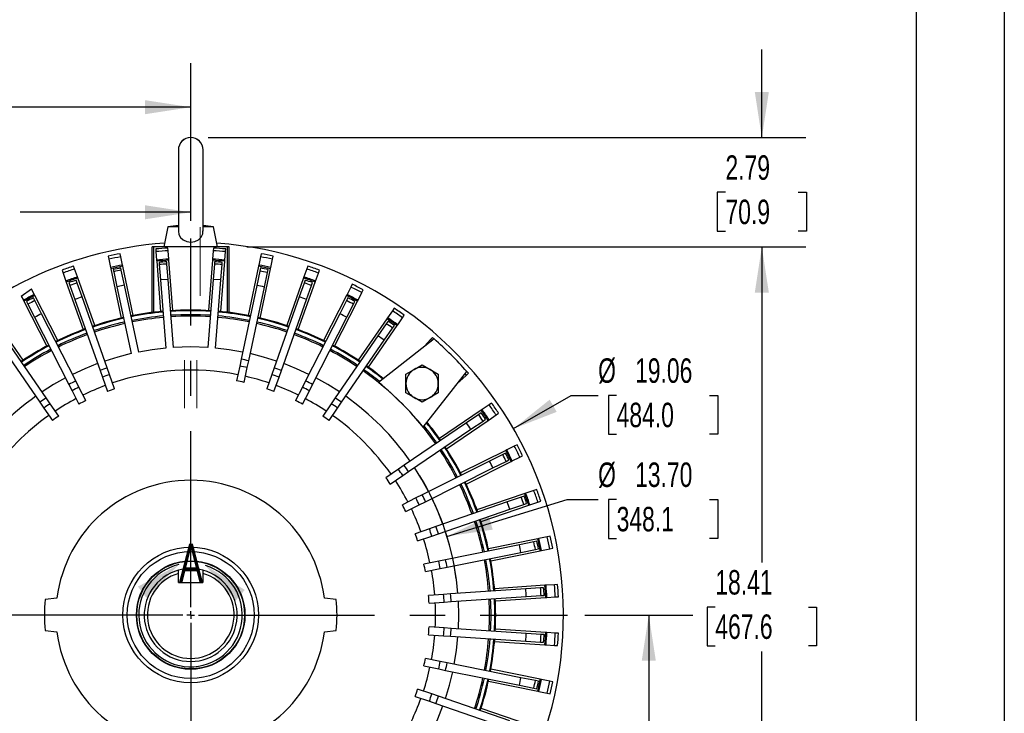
# Model space of a CAD drawing. Header units: inches. Extents: x 0 to 99, y 0 to 76.5.
# Tile 10 of 13: x 73.8 to 99, y 25.8 to 43.5. Entities that reach past the tile are written whole.
import ezdxf

# ---------------------------------------------------------------- set-up
doc = ezdxf.new("R2010")
doc.units = ezdxf.units.IN
doc.header["$LTSCALE"] = 9
doc.header["$MEASUREMENT"] = 0
doc.linetypes.add('CENTERX2', pattern=[0.8, 0.5, -0.1, 0.1, -0.1])
doc.layers.add('CENTER', color=40, linetype='CENTERX2')
doc.layers.add('DIMENSIONS', color=140, linetype='Continuous', lineweight=25)
doc.layers.add('TEXT', color=140, linetype='Continuous', lineweight=25)
doc.styles.add('SLDTEXTSTYLE0', font='TXT', dxfattribs={"width": 0.7})
doc.dimstyles.new('SLDDIMSTYLE1', dxfattribs={"dimtxt": 0.625, "dimasz": 1.17, "dimexe": 0, "dimexo": 0.0625, "dimgap": 0.15625, "dimtad": 0, "dimtih": 1, "dimtoh": 1, "dimrnd": 1e-09, "dimzin": 12, "dimdsep": 46, "dimtxsty": 'SLDTEXTSTYLE0', "dimsah": 1, "dimcen": 0.09, "dimadec": 0, "dimazin": 3, "dimtfac": 1, "dimtofl": 0, "dimtmove": 0, "dimatfit": 3, "dimfxl": 0, "dimfrac": 2, "dimtolj": 1, "dimtzin": 12, "dimarcsym": 0})
doc.dimstyles.new('SLDDIMSTYLE2', dxfattribs={"dimtxt": 0.625, "dimasz": 1.17, "dimexe": 0, "dimexo": 0.0625, "dimgap": 0.15625, "dimtad": 0, "dimtih": 1, "dimtoh": 1, "dimrnd": 1e-09, "dimzin": 12, "dimdsep": 46, "dimtxsty": 'SLDTEXTSTYLE0', "dimsah": 1, "dimcen": 0.09, "dimadec": 0, "dimazin": 3, "dimtfac": 1, "dimtmove": 0, "dimatfit": 0, "dimfxl": 0, "dimfrac": 2, "dimtolj": 1, "dimtzin": 12, "dimarcsym": 0})
doc.dimstyles.new('SLDDIMSTYLE4', dxfattribs={"dimtxt": 0.625, "dimasz": 1.17, "dimexe": 0, "dimexo": 0.0625, "dimgap": 0.15625, "dimtad": 0, "dimtih": 1, "dimtoh": 1, "dimrnd": 1e-09, "dimzin": 4, "dimdsep": 46, "dimtxsty": 'SLDTEXTSTYLE0', "dimsah": 1, "dimcen": 0.09, "dimadec": 0, "dimazin": 1, "dimtfac": 1, "dimtofl": 0, "dimtmove": 0, "dimatfit": 3, "dimfxl": 0, "dimfrac": 2, "dimtolj": 1, "dimtzin": 12, "dimarcsym": 0})
doc.dimstyles.new('SLDDIMSTYLE5', dxfattribs={"dimtxt": 0.625, "dimasz": 1.17, "dimexe": 0, "dimexo": 0.0625, "dimgap": 0.15625, "dimtad": 0, "dimtih": 1, "dimtoh": 1, "dimrnd": 1e-09, "dimzin": 12, "dimdsep": 46, "dimtxsty": 'SLDTEXTSTYLE0', "dimsah": 1, "dimcen": 0, "dimadec": 0, "dimazin": 3, "dimtfac": 1, "dimtofl": 0, "dimtmove": 0, "dimatfit": 3, "dimfxl": 0, "dimfrac": 2, "dimtolj": 1, "dimtzin": 12, "dimarcsym": 0})
doc.dimstyles.new('SLDDIMSTYLE6', dxfattribs={"dimtxt": 0.625, "dimasz": 1.17, "dimexe": 0, "dimexo": 0.0625, "dimgap": 0.15625, "dimtad": 0, "dimtih": 1, "dimtoh": 1, "dimrnd": 1e-09, "dimzin": 4, "dimdsep": 46, "dimtxsty": 'SLDTEXTSTYLE0', "dimsah": 1, "dimcen": 0, "dimadec": 0, "dimazin": 1, "dimtfac": 1, "dimtofl": 0, "dimtmove": 0, "dimatfit": 3, "dimfxl": 0, "dimfrac": 2, "dimtolj": 1, "dimtzin": 12, "dimarcsym": 0})

# ---------------------------------------------------------------- blocks, each defined once
blk = doc.blocks.new('_D_12')
at = {"layer": 'DIMENSIONS'}
for p, q in [((92.803, 40.5), (92.803, 42.75)), ((78.656, 40.5), (93.928, 40.5)), ((91.874, 39.102), (91.664, 39.102)), ((91.664, 39.102), (91.664, 38.108)), ((93.732, 39.102), (93.942, 39.102)), ((93.942, 39.102), (93.942, 38.108)), ((91.664, 38.108), (91.874, 38.108)), ((93.942, 38.108), (93.732, 38.108)), ((79.639, 37.707), (93.928, 37.707)), ((92.803, 37.707), (92.803, 35.457))]:
    blk.add_line(p, q, dxfattribs=at)
for points in [[(92.803, 40.5), (92.983, 41.67), (92.623, 41.67)], [(92.803, 37.707), (92.623, 36.537), (92.983, 36.537)]]:
    blk.add_solid(points, dxfattribs=at)
at = {"layer": 'DIMENSIONS', "char_height": 0.625, "attachment_point": 1, "style": 'SLDTEXTSTYLE0'}
for s, insert in [('2.79', (91.874, 40.048)), ('70.9', (91.874, 38.914))]:
    blk.add_mtext(s, dxfattribs=dict(at, insert=insert))
blk = doc.blocks.new('_D_16')
at = {"layer": 'DIMENSIONS'}
for p, q in [((65.41, 29.619), (65.41, 39.717)), ((78.205, 38.375), (78.205, 39.717)), ((65.41, 38.592), (69.772, 38.592)), ((70.619, 38.59), (70.409, 38.59)), ((70.409, 38.59), (70.409, 37.596)), ((72.996, 38.59), (73.206, 38.59)), ((73.206, 38.59), (73.206, 37.596)), ((78.205, 38.592), (73.843, 38.592)), ((70.409, 37.596), (70.619, 37.596)), ((73.206, 37.596), (72.996, 37.596))]:
    blk.add_line(p, q, dxfattribs=at)
for points in [[(65.41, 38.592), (66.58, 38.412), (66.58, 38.772)], [(78.205, 38.592), (77.035, 38.772), (77.035, 38.412)]]:
    blk.add_solid(points, dxfattribs=at)
at = {"layer": 'DIMENSIONS', "char_height": 0.625, "attachment_point": 1, "style": 'SLDTEXTSTYLE0'}
for s, insert in [('12.80', (70.619, 39.536)), ('325.0', (70.619, 38.402))]:
    blk.add_mtext(s, dxfattribs=dict(at, insert=insert))
blk = doc.blocks.new('_D_17')
at = {"layer": 'DIMENSIONS'}
for p, q in [((61.993, 28.567), (61.993, 42.403)), ((78.205, 38.375), (78.205, 42.403)), ((61.993, 41.278), (68.063, 41.278)), ((68.911, 41.277), (68.701, 41.277)), ((68.701, 41.277), (68.701, 40.283)), ((71.288, 41.277), (71.498, 41.277)), ((71.498, 41.277), (71.498, 40.283)), ((78.205, 41.278), (72.135, 41.278)), ((68.701, 40.283), (68.911, 40.283)), ((71.498, 40.283), (71.288, 40.283)), ((61.993, 26.913), (61.993, 28.027))]:
    blk.add_line(p, q, dxfattribs=at)
for points in [[(61.993, 41.278), (63.163, 41.098), (63.163, 41.458)], [(78.205, 41.278), (77.035, 41.458), (77.035, 41.098)]]:
    blk.add_solid(points, dxfattribs=at)
at = {"layer": 'DIMENSIONS', "char_height": 0.625, "attachment_point": 1, "style": 'SLDTEXTSTYLE0'}
for s, insert in [('16.21', (68.911, 42.222)), ('411.8', (68.911, 41.088))]:
    blk.add_mtext(s, dxfattribs=dict(at, insert=insert))
blk = doc.blocks.new('_D_21')
at = {"layer": 'DIMENSIONS'}
for p, q in [((88.283, 28.297), (91.039, 28.297)), ((89.914, 28.297), (89.914, 24.933)), ((88.725, 23.796), (88.515, 23.796)), ((88.515, 23.796), (88.515, 22.802)), ((91.103, 23.796), (91.313, 23.796)), ((91.313, 23.796), (91.313, 22.802)), ((88.515, 22.802), (88.725, 22.802)), ((89.914, 19.297), (89.914, 22.662)), ((91.313, 22.802), (91.103, 22.802)), ((86.814, 19.297), (91.039, 19.297))]:
    blk.add_line(p, q, dxfattribs=at)
for points in [[(89.914, 28.297), (89.734, 27.127), (90.094, 27.127)], [(89.914, 19.297), (90.094, 20.467), (89.734, 20.467)]]:
    blk.add_solid(points, dxfattribs=at)
at = {"layer": 'DIMENSIONS', "char_height": 0.625, "attachment_point": 1, "style": 'SLDTEXTSTYLE0'}
for s, insert in [('9.00', (88.985, 24.742)), ('228.6', (88.725, 23.608))]:
    blk.add_mtext(s, dxfattribs=dict(at, insert=insert))
blk = doc.blocks.new('_D_22')
at = {"layer": 'DIMENSIONS'}
for p, q in [((79.639, 37.707), (93.928, 37.707)), ((92.803, 37.707), (92.803, 29.637)), ((91.614, 28.501), (91.404, 28.501)), ((91.404, 28.501), (91.404, 27.507)), ((93.992, 28.501), (94.202, 28.501)), ((94.202, 28.501), (94.202, 27.507)), ((91.404, 27.507), (91.614, 27.507)), ((94.202, 27.507), (93.992, 27.507)), ((92.803, 19.297), (92.803, 27.367)), ((86.814, 19.297), (93.928, 19.297))]:
    blk.add_line(p, q, dxfattribs=at)
for points in [[(92.803, 37.707), (92.623, 36.537), (92.983, 36.537)], [(92.803, 19.297), (92.983, 20.467), (92.623, 20.467)]]:
    blk.add_solid(points, dxfattribs=at)
at = {"layer": 'DIMENSIONS', "char_height": 0.625, "attachment_point": 1, "style": 'SLDTEXTSTYLE0'}
for s, insert in [('18.41', (91.614, 29.446)), ('467.6', (91.614, 28.312))]:
    blk.add_mtext(s, dxfattribs=dict(at, insert=insert))
blk = doc.blocks.new('_D_23')
at = {"layer": 'DIMENSIONS'}
for p, q in [((86.456, 33.061), (87.931, 33.912)), ((87.931, 33.912), (88.619, 33.912)), ((89.092, 33.912), (88.882, 33.912)), ((88.882, 33.912), (88.882, 32.918)), ((91.469, 33.912), (91.679, 33.912)), ((91.679, 33.912), (91.679, 32.918)), ((88.882, 32.918), (89.092, 32.918)), ((91.679, 32.918), (91.469, 32.918))]:
    blk.add_line(p, q, dxfattribs=at)
blk.add_solid([(86.456, 33.061), (87.56, 33.49), (87.38, 33.802)], dxfattribs=at)
at = {"layer": 'DIMENSIONS', "char_height": 0.625, "attachment_point": 1, "style": 'SLDTEXTSTYLE0'}
for s, insert in [('%%c', (88.619, 34.858)), ('19.06', (89.564, 34.858)), ('484.0', (89.092, 33.724))]:
    blk.add_mtext(s, dxfattribs=dict(at, insert=insert))
blk = doc.blocks.new('_D_24')
at = {"layer": 'DIMENSIONS'}
for p, q in [((84.756, 30.308), (87.828, 31.251)), ((87.828, 31.251), (88.619, 31.251)), ((89.092, 31.251), (88.882, 31.251)), ((88.882, 31.251), (88.882, 30.257)), ((91.469, 31.251), (91.679, 31.251)), ((91.679, 31.251), (91.679, 30.257)), ((88.882, 30.257), (89.092, 30.257)), ((91.679, 30.257), (91.469, 30.257))]:
    blk.add_line(p, q, dxfattribs=at)
blk.add_arc((78.205, 28.297), 6.852, 7.7378, 31.2657, dxfattribs=at)
blk.add_solid([(84.756, 30.308), (85.927, 30.479), (85.821, 30.823)], dxfattribs=at)
at = {"layer": 'DIMENSIONS', "char_height": 0.625, "attachment_point": 1, "style": 'SLDTEXTSTYLE0'}
for s, insert in [('%%c', (88.619, 32.196)), ('13.70', (89.564, 32.196)), ('348.1', (89.092, 31.062))]:
    blk.add_mtext(s, dxfattribs=dict(at, insert=insert))
blk = doc.blocks.new('SW_CENTERMARKSYMBOL_1')
at = {"layer": 'CENTER', "color": 0}
for p, q in [((0, 0.2), (0, 9.628)), ((-0.2, 0), (-9.628, 0)), ((0, 0), (-0.1, 0)), ((0, 0), (0, 0.1)), ((0, 0), (0, -0.1)), ((0, 0), (0.1, 0)), ((0.2, 0), (9.628, 0)), ((0, -0.2), (0, -9.628))]:
    blk.add_line(p, q, dxfattribs=at)

msp = doc.modelspace()

# ---------------------------------------------------------------- linework, layer by layer
at = {"color": 7, "linetype": 'Continuous'}
msp.add_line((99.0009, 76.5009), (99.0009, 0.0009), dxfattribs=at)
for p, q in [((77.8902, 40.1871), (77.8902, 38.1105)), ((78.5201, 38.1112), (78.5201, 40.1871)), ((77.8902, 38.2546), (77.625, 38.2186)), ((78.7854, 38.2186), (78.5201, 38.2546)), ((77.625, 38.2186), (77.5162, 37.7068)), ((77.8902, 38.2186), (77.625, 38.2186)), ((78.7854, 38.2186), (78.5201, 38.2186)), ((78.8941, 37.7068), (78.7854, 38.2186)), ((76.4195, 37.4556), (76.4031, 37.5326)), ((77.2209, 36.0302), (77.2209, 37.7068)), ((77.2603, 37.7068), (77.2209, 37.7068)), ((77.2603, 36.0351), (77.2603, 37.7068)), ((79.15, 37.7068), (77.2603, 37.7068)), ((77.3108, 37.6539), (77.3162, 37.5856)), ((77.3162, 37.5856), (77.3332, 37.3697)), ((77.6302, 37.6103), (77.6248, 37.6786)), ((77.6472, 37.3944), (77.6302, 37.6103)), ((78.7801, 37.6103), (78.7632, 37.3944)), ((78.7855, 37.6786), (78.7801, 37.6103)), ((79.0771, 37.3697), (79.0941, 37.5856)), ((79.0941, 37.5856), (79.0995, 37.6539)), ((79.15, 36.0351), (79.15, 37.7068)), ((79.1894, 37.7068), (79.15, 37.7068)), ((79.1894, 36.0302), (79.1894, 37.7068)), ((80.0072, 37.5326), (79.9908, 37.4556)), ((76.0951, 37.4671), (76.1114, 37.3901)), ((76.1114, 37.3901), (76.1565, 37.1783)), ((76.4645, 37.2437), (76.4195, 37.4556)), ((77.3332, 37.3697), (77.3355, 37.3404)), ((77.3355, 37.3404), (77.4367, 36.0546)), ((77.3972, 37.3094), (77.4015, 37.2541)), ((77.4015, 37.2541), (77.4324, 36.8618)), ((77.5978, 37.2696), (77.5934, 37.3249)), ((77.6286, 36.8773), (77.5978, 37.2696)), ((77.6495, 37.3651), (77.6472, 37.3944)), ((77.7507, 36.0793), (77.6495, 37.3651)), ((78.7609, 37.3651), (78.6597, 36.0793)), ((78.7632, 37.3944), (78.7609, 37.3651)), ((78.8126, 37.2696), (78.7817, 36.8773)), ((78.8169, 37.3249), (78.8126, 37.2696)), ((78.9736, 36.0546), (79.0748, 37.3404)), ((78.9779, 36.8618), (79.0088, 37.2541)), ((79.0088, 37.2541), (79.0132, 37.3094)), ((79.0748, 37.3404), (79.0771, 37.3697)), ((79.9908, 37.4556), (79.9458, 37.2437)), ((80.2539, 37.1783), (80.2989, 37.3901)), ((80.2989, 37.3901), (80.3153, 37.4671)), ((74.9162, 37.1133), (74.9425, 37.039)), ((74.9425, 37.039), (75.0148, 36.8349)), ((75.2394, 37.1442), (75.2131, 37.2184)), ((75.3117, 36.94), (75.2394, 37.1442)), ((76.1565, 37.1783), (76.1626, 37.1495)), ((76.1626, 37.1495), (76.4307, 35.888)), ((76.2278, 37.1269), (76.2393, 37.0726)), ((76.2393, 37.0726), (76.3211, 36.6877)), ((76.4318, 37.1135), (76.4203, 37.1678)), ((76.5137, 36.7286), (76.4318, 37.1135)), ((76.4706, 37.215), (76.4645, 37.2437)), ((76.7388, 35.9534), (76.4706, 37.215)), ((79.9397, 37.215), (79.6715, 35.9534)), ((79.9735, 37.0899), (79.8951, 36.7212)), ((79.9458, 37.2437), (79.9397, 37.215)), ((79.99, 37.1678), (79.9735, 37.0899)), ((79.9796, 35.888), (80.2478, 37.1495)), ((80.0876, 36.6803), (80.166, 37.049)), ((80.166, 37.049), (80.1826, 37.1269)), ((80.2478, 37.1495), (80.2539, 37.1783)), ((81.1709, 37.1442), (81.0986, 36.94)), ((81.1972, 37.2184), (81.1709, 37.1442)), ((81.3955, 36.8349), (81.4678, 37.039)), ((81.4678, 37.039), (81.4941, 37.1133)), ((75.0148, 36.8349), (75.0246, 36.8072)), ((75.0246, 36.8072), (75.4551, 35.5914)), ((75.0922, 36.7932), (75.1188, 36.7182)), ((75.3043, 36.7839), (75.2778, 36.8589)), ((75.4302, 36.4285), (75.3043, 36.7839)), ((75.3215, 36.9123), (75.3117, 36.94)), ((75.752, 35.6965), (75.3215, 36.9123)), ((77.6286, 36.8773), (77.4324, 36.8618)), ((77.4324, 36.8618), (77.5695, 35.1199)), ((77.7657, 35.1354), (77.6286, 36.8773)), ((78.7817, 36.8773), (78.6446, 35.1354)), ((78.9779, 36.8618), (78.7817, 36.8773)), ((78.8408, 35.1199), (78.9779, 36.8618)), ((81.0888, 36.9123), (80.6583, 35.6965)), ((80.9552, 35.5914), (81.3857, 36.8072)), ((81.106, 36.7839), (80.9802, 36.4285)), ((81.0986, 36.94), (81.0888, 36.9123)), ((81.1326, 36.8589), (81.106, 36.7839)), ((81.2916, 36.7182), (81.3181, 36.7932)), ((81.3857, 36.8072), (81.3955, 36.8349)), ((82.3361, 36.7515), (82.3003, 36.6814)), ((73.8738, 36.4513), (74.1356, 36.6312)), ((74.2084, 36.4884), (74.1356, 36.6312)), ((75.1188, 36.7182), (75.2446, 36.3628)), ((76.5137, 36.7286), (76.3211, 36.6877)), ((76.3211, 36.6877), (76.6844, 34.9786)), ((76.8769, 35.0195), (76.5137, 36.7286)), ((79.8951, 36.7212), (79.4946, 34.8371)), ((79.6872, 34.7962), (80.0876, 36.6803)), ((81.1657, 36.3628), (81.2916, 36.7182)), ((82.3003, 36.6814), (82.202, 36.4884)), ((82.4826, 36.3454), (82.5809, 36.5384)), ((82.5809, 36.5384), (82.6167, 36.6085)), ((73.8738, 36.4513), (73.9277, 36.3454)), ((73.9277, 36.3454), (73.941, 36.3193)), ((73.941, 36.3193), (74.5266, 35.1701)), ((74.0099, 36.3142), (74.046, 36.2433)), ((74.046, 36.2433), (74.2172, 35.9074)), ((74.2214, 36.3327), (74.1853, 36.4036)), ((74.2217, 36.4622), (74.2084, 36.4884)), ((74.3926, 35.9968), (74.2214, 36.3327)), ((74.8072, 35.313), (74.2217, 36.4622)), ((75.2446, 36.3628), (75.8876, 34.5472)), ((76.0731, 34.6129), (75.4302, 36.4285)), ((80.9802, 36.4285), (80.3372, 34.6129)), ((80.5228, 34.5472), (81.1657, 36.3628)), ((82.1887, 36.4622), (81.6031, 35.313)), ((81.8837, 35.1701), (82.4693, 36.3193)), ((82.1889, 36.3327), (82.0178, 35.9968)), ((82.202, 36.4884), (82.1887, 36.4622)), ((82.225, 36.4036), (82.1889, 36.3327)), ((82.1932, 35.9074), (82.3643, 36.2433)), ((82.3643, 36.2433), (82.4004, 36.3142)), ((82.4693, 36.3193), (82.4826, 36.3454)), ((75.267, 34.2806), (74.3926, 35.9968)), ((82.0178, 35.9968), (81.1433, 34.2806)), ((83.3596, 36.0751), (83.2369, 35.8966)), ((83.4042, 36.14), (83.3596, 36.0751)), ((73.9206, 34.8095), (73.19, 35.8724)), ((74.2172, 35.9074), (75.0916, 34.1912)), ((81.3187, 34.1912), (82.1932, 35.9074)), ((83.2203, 35.8724), (82.4898, 34.8095)), ((83.2036, 35.7439), (82.9901, 35.4333)), ((83.2487, 35.8095), (83.2036, 35.7439)), ((83.2369, 35.8966), (83.2203, 35.8724)), ((83.4965, 35.7182), (83.6192, 35.8967)), ((83.6192, 35.8967), (83.6638, 35.9616)), ((82.7493, 34.6311), (83.4799, 35.694)), ((83.1524, 35.3218), (83.3659, 35.6324)), ((83.3659, 35.6324), (83.411, 35.698)), ((83.4799, 35.694), (83.4965, 35.7182)), ((73.258, 35.3218), (74.349, 33.7344)), ((74.5112, 33.8459), (73.4202, 35.4333)), ((82.9901, 35.4333), (81.8991, 33.8459)), ((82.0614, 33.7344), (83.1524, 35.3218)), ((84.428, 35.3553), (83.0093, 34.2414)), ((84.3307, 35.3358), (84.1858, 35.1748)), ((84.3834, 35.3943), (84.3307, 35.3358)), ((84.1662, 35.153), (84.156, 35.1418)), ((84.1858, 35.1748), (84.1662, 35.153)), ((84.1916, 35.1697), (84.1858, 35.1748)), ((79.4946, 34.8371), (79.4575, 34.6623)), ((79.65, 34.6214), (79.6872, 34.7962)), ((75.8876, 34.5472), (75.9472, 34.3787)), ((76.1328, 34.4444), (76.0731, 34.6129)), ((79.4575, 34.6623), (79.3772, 34.2846)), ((79.5697, 34.2437), (79.65, 34.6214)), ((80.3372, 34.6129), (80.2775, 34.4444)), ((80.4631, 34.3787), (80.5228, 34.5472)), ((83.7075, 34.4517), (83.9142, 34.5711)), ((83.9142, 34.5711), (84.1209, 34.6904)), ((84.1209, 34.6904), (84.3276, 34.5711)), ((84.1493, 33.1015), (85.2631, 34.5201)), ((84.3276, 34.5711), (84.5343, 34.4517)), ((75.3482, 34.1213), (75.267, 34.2806)), ((75.9472, 34.3787), (76.0761, 34.0147)), ((76.2617, 34.0804), (76.1328, 34.4444)), ((80.2775, 34.4444), (80.1487, 34.0804)), ((80.3342, 34.0147), (80.4631, 34.3787)), ((81.1433, 34.2806), (81.0622, 34.1213)), ((83.7075, 34.2131), (83.7075, 34.4517)), ((84.5343, 34.4517), (84.5343, 34.2131)), ((85.0496, 34.2482), (85.0609, 34.2583)), ((85.0609, 34.2583), (85.0827, 34.278)), ((85.0827, 34.278), (85.0776, 34.2838)), ((85.0827, 34.278), (85.2436, 34.4229)), ((85.2436, 34.4229), (85.3021, 34.4756)), ((75.0916, 34.1912), (75.1728, 34.0319)), ((75.1728, 34.0319), (75.3481, 33.6879)), ((75.5235, 33.7773), (75.3482, 34.1213)), ((81.0622, 34.1213), (80.8869, 33.7773)), ((81.0623, 33.6879), (81.2376, 34.0319)), ((81.2376, 34.0319), (81.3187, 34.1912)), ((83.7075, 33.9744), (83.7075, 34.2131)), ((84.5343, 34.2131), (84.5343, 33.9744)), ((74.349, 33.7344), (74.4502, 33.5871)), ((74.6124, 33.6986), (74.5112, 33.8459)), ((81.8991, 33.8459), (81.7979, 33.6986)), ((81.9601, 33.5871), (82.0614, 33.7344)), ((83.9142, 33.8551), (83.7075, 33.9744)), ((84.1209, 33.7357), (83.9142, 33.8551)), ((84.3276, 33.8551), (84.1209, 33.7357)), ((84.5343, 33.9744), (84.3276, 33.8551)), ((74.4502, 33.5871), (74.6689, 33.2689)), ((74.8311, 33.3804), (74.6124, 33.6986)), ((81.7979, 33.6986), (81.5792, 33.3804)), ((81.7414, 33.2689), (81.9601, 33.5871)), ((85.6294, 33.5332), (84.5627, 32.8083)), ((85.6537, 33.5497), (85.6294, 33.5332)), ((85.8328, 33.6715), (85.6537, 33.5497)), ((85.8979, 33.7157), (85.8328, 33.6715)), ((84.7397, 32.5478), (85.8064, 33.2727)), ((85.5672, 33.4196), (85.2554, 33.2077)), ((85.366, 33.0449), (85.6778, 33.2567)), ((85.633, 33.4643), (85.5672, 33.4196)), ((85.6778, 33.2567), (85.7437, 33.3015)), ((85.8064, 33.2727), (85.8307, 33.2892)), ((85.8307, 33.2892), (86.0098, 33.411)), ((86.0098, 33.411), (86.075, 33.4552)), ((85.2554, 33.2077), (83.6623, 32.125)), ((83.773, 31.9622), (85.366, 33.0449)), ((86.2567, 32.5053), (85.1034, 31.9278)), ((86.2829, 32.5185), (86.2567, 32.5053)), ((86.4766, 32.6155), (86.2829, 32.5185)), ((86.547, 32.6507), (86.4766, 32.6155)), ((85.8429, 32.2321), (84.1206, 31.3696)), ((85.2444, 31.6462), (86.3977, 32.2237)), ((86.18, 32.4009), (85.8429, 32.2321)), ((85.931, 32.0561), (86.2681, 32.2249)), ((86.2511, 32.4365), (86.18, 32.4009)), ((86.2681, 32.2249), (86.3393, 32.2605)), ((86.3977, 32.2237), (86.4239, 32.2369)), ((86.4239, 32.2369), (86.6176, 32.3338)), ((86.6176, 32.3338), (86.688, 32.3691)), ((83.5145, 32.0245), (83.1952, 31.8075)), ((83.6623, 32.125), (83.5145, 32.0245)), ((83.6251, 31.8617), (83.773, 31.9622)), ((84.2088, 31.1936), (85.931, 32.0561)), ((83.3058, 31.6447), (83.6251, 31.8617)), ((86.975, 31.4836), (86.7702, 31.4131)), ((87.0495, 31.5092), (86.975, 31.4836)), ((83.9608, 31.2896), (83.6156, 31.1167)), ((84.1206, 31.3696), (83.9608, 31.2896)), ((86.7425, 31.4035), (85.523, 30.9836)), ((86.6526, 31.3101), (86.2962, 31.1874)), ((86.7279, 31.336), (86.6526, 31.3101)), ((86.7702, 31.4131), (86.7425, 31.4035)), ((87.0775, 31.1858), (87.152, 31.2114)), ((83.7037, 30.9407), (84.0489, 31.1136)), ((84.0489, 31.1136), (84.2088, 31.1936)), ((86.2962, 31.1874), (84.475, 30.5603)), ((84.5391, 30.3742), (86.3603, 31.0013)), ((85.6255, 30.6858), (86.845, 31.1057)), ((86.3603, 31.0013), (86.7167, 31.124)), ((86.7167, 31.124), (86.792, 31.1499)), ((86.845, 31.1057), (86.8728, 31.1153)), ((86.8728, 31.1153), (87.0775, 31.1858)), ((84.306, 30.5021), (83.9409, 30.3764)), ((84.475, 30.5603), (84.306, 30.5021)), ((84.005, 30.1903), (84.3701, 30.316)), ((84.3701, 30.316), (84.5391, 30.3742)), ((87.0783, 30.2471), (85.814, 29.9922)), ((87.1071, 30.2529), (87.0783, 30.2471)), ((87.3194, 30.2957), (87.1071, 30.2529)), ((87.3966, 30.3113), (87.3194, 30.2957)), ((86.6074, 30.0919), (84.7192, 29.7112)), ((86.9769, 30.1664), (86.6074, 30.0919)), ((86.6463, 29.8989), (87.0158, 29.9735)), ((87.0549, 30.1822), (86.9769, 30.1664)), ((87.0158, 29.9735), (87.0938, 29.9892)), ((87.1693, 29.9442), (87.3816, 29.987)), ((87.3816, 29.987), (87.4588, 30.0025)), ((84.7192, 29.7112), (84.544, 29.6759)), ((84.7581, 29.5182), (86.6463, 29.8989)), ((85.8762, 29.6834), (87.1405, 29.9384)), ((87.1405, 29.9384), (87.1693, 29.9442)), ((84.544, 29.6759), (84.1655, 29.5995)), ((84.2044, 29.4066), (84.5829, 29.4829)), ((84.5829, 29.4829), (84.7581, 29.5182)), ((77.8925, 29.3611), (77.8925, 29.4429)), ((77.8925, 29.1307), (77.8925, 29.3611)), ((78.5179, 29.4429), (78.5179, 29.3611)), ((78.5179, 29.3611), (78.5179, 29.1307)), ((77.8925, 29.1307), (78.5179, 29.1307)), ((86.7709, 28.9649), (84.849, 28.8372)), ((87.2582, 29.0565), (85.9713, 28.971)), ((87.147, 28.9899), (86.7709, 28.9649)), ((87.2265, 28.9952), (87.147, 28.9899)), ((87.2875, 29.0584), (87.2582, 29.0565)), ((87.5036, 29.0728), (87.2875, 29.0584)), ((87.5822, 29.078), (87.5036, 29.0728)), ((74.7876, 28.7304), (74.4858, 28.691)), ((81.9245, 28.691), (81.6227, 28.7304)), ((84.6706, 28.8254), (84.2854, 28.7998)), ((84.849, 28.8372), (84.6706, 28.8254)), ((84.862, 28.6408), (86.7839, 28.7685)), ((85.9922, 28.6567), (87.2791, 28.7422)), ((86.7839, 28.7685), (87.1601, 28.7935)), ((87.1601, 28.7935), (87.2395, 28.7987)), ((87.2791, 28.7422), (87.3084, 28.7441)), ((87.3084, 28.7441), (87.5245, 28.7585)), ((87.5245, 28.7585), (87.603, 28.7637)), ((84.2984, 28.6034), (84.6837, 28.629)), ((84.6837, 28.629), (84.862, 28.6408)), ((84.6837, 27.9657), (84.2984, 27.9913)), ((84.862, 27.9538), (84.6837, 27.9657)), ((86.7839, 27.8262), (84.862, 27.9538)), ((87.2791, 27.8525), (85.9922, 27.9379)), ((74.4858, 27.9036), (74.7876, 27.8643)), ((81.6227, 27.8643), (81.9245, 27.9036)), ((84.2854, 27.7948), (84.6706, 27.7692)), ((84.6706, 27.7692), (84.849, 27.7574)), ((84.849, 27.7574), (86.7709, 27.6297)), ((87.1601, 27.8012), (86.7839, 27.8262)), ((87.2395, 27.7959), (87.1601, 27.8012)), ((87.3084, 27.8505), (87.2791, 27.8525)), ((87.5245, 27.8362), (87.3084, 27.8505)), ((87.603, 27.8309), (87.5245, 27.8362)), ((85.9713, 27.6237), (87.2582, 27.5382)), ((86.7709, 27.6297), (87.147, 27.6048)), ((87.147, 27.6048), (87.2265, 27.5995)), ((87.2582, 27.5382), (87.2875, 27.5362)), ((87.2875, 27.5362), (87.5036, 27.5219)), ((87.5036, 27.5219), (87.5822, 27.5167)), ((84.5829, 27.1118), (84.2044, 27.1881)), ((84.1655, 26.9951), (84.544, 26.9188)), ((84.7581, 27.0764), (84.5829, 27.1118)), ((86.6463, 26.6957), (84.7581, 27.0764)), ((84.544, 26.9188), (84.7192, 26.8835)), ((84.7192, 26.8835), (86.6074, 26.5027)), ((87.1405, 26.6563), (85.8762, 26.9112)), ((87.0158, 26.6212), (86.6463, 26.6957)), ((85.814, 26.6025), (87.0783, 26.3475)), ((86.6074, 26.5027), (86.9769, 26.4282)), ((86.9769, 26.4282), (87.0549, 26.4125)), ((87.0938, 26.6055), (87.0158, 26.6212)), ((87.1693, 26.6505), (87.1405, 26.6563)), ((87.3816, 26.6077), (87.1693, 26.6505)), ((87.4588, 26.5921), (87.3816, 26.6077)), ((83.9409, 26.2182), (84.306, 26.0925)), ((84.3701, 26.2787), (84.005, 26.4044)), ((84.5391, 26.2205), (84.3701, 26.2787)), ((86.3603, 25.5934), (84.5391, 26.2205)), ((87.0783, 26.3475), (87.1071, 26.3417)), ((87.1071, 26.3417), (87.3194, 26.2989)), ((87.3194, 26.2989), (87.3966, 26.2834)), ((84.306, 26.0925), (84.475, 26.0344)), ((84.475, 26.0344), (86.2962, 25.4073)), ((86.845, 25.4889), (85.6255, 25.9088))]:
    msp.add_line(p, q)
at = {"color": 179, "linetype": 'Continuous', "lineweight": 18}
for p, q in [((78.4512, 36.4545), (78.4512, 38.2087)), ((78.0477, 34.8131), (78.0477, 33.5881)), ((78.3626, 33.5881), (78.3626, 34.8131))]:
    msp.add_line(p, q, dxfattribs=at)
at = {"flags": 128}
for points in [[(77.891, 38.1133), (77.9042, 38.0207), (77.9457, 37.9444), (78.0137, 37.8841), (78.1064, 37.8444), (78.2111, 37.8318), (78.3134, 37.847), (78.4037, 37.8887), (78.4735, 37.9562), (78.5128, 38.0442), (78.5174, 38.1149)], [(84.3307, 35.3358), (84.3604, 35.3099), (84.365, 35.3058)], [(84.428, 35.3553), (84.413, 35.3684), (84.3834, 35.3943)], [(77.5695, 35.1199), (77.2219, 35.0786), (76.8769, 35.0195)], [(78.6446, 35.1354), (78.2052, 35.1495), (77.7657, 35.1354)], [(79.5334, 35.0195), (79.1884, 35.0786), (78.8408, 35.1199)], [(76.6844, 34.9786), (76.3452, 34.8922), (76.0109, 34.7886)], [(80.3994, 34.7886), (80.0651, 34.8922), (79.7259, 34.9786)], [(75.8253, 34.7229), (75.5003, 34.593), (75.1824, 34.4467)], [(81.228, 34.4467), (80.91, 34.593), (80.585, 34.7229)], [(85.2631, 34.5201), (85.2762, 34.5052), (85.3021, 34.4756)], [(75.007, 34.3573), (74.7017, 34.1861), (74.4056, 33.9995)], [(82.0048, 33.9995), (81.7086, 34.1861), (81.4034, 34.3573)], [(85.2137, 34.4571), (85.2177, 34.4525), (85.2436, 34.4229)], [(84.2874, 31.4531), (84.1153, 31.7648), (83.9272, 32.067)], [(84.6513, 30.621), (84.5219, 30.9526), (84.3755, 31.2771)], [(84.902, 29.748), (84.8176, 30.0939), (84.7154, 30.4349)], [(85.035, 28.8496), (84.9971, 29.2036), (84.9409, 29.5551)], [(85.0481, 27.9415), (85.0573, 28.2973), (85.0481, 28.6532)], [(84.9409, 27.0396), (84.9971, 27.3911), (85.035, 27.745)], [(84.7154, 26.1598), (84.8176, 26.5008), (84.902, 26.8466)], [(84.3755, 25.3175), (84.5219, 25.642), (84.6513, 25.9736)]]:
    msp.add_lwpolyline(points, dxfattribs=at)
for radius in [1.7323, 1.624, 1.3878, 1.378]:
    msp.add_circle((78.2052, 28.2973), radius)
for centre, radius, start, end in [((78.2052, 40.1871), 0.315, 0, 180), ((78.2052, 28.2973), 9.5276, 94.02568, 139.76919), ((78.2052, 28.2973), 9.5276, 329.26095, 85.97432), ((78.2052, 28.2973), 9.4094, 101.04103, 102.95897), ((78.2052, 28.2973), 9.3992, 93.53999, 95.46001), ((78.2052, 28.2973), 9.3307, 93.53294, 95.46706), ((78.2052, 28.2973), 9.3307, 84.53294, 86.46706), ((78.2052, 28.2973), 9.3992, 84.53999, 86.46001), ((78.2052, 28.2973), 9.4094, 77.04103, 78.95897), ((78.2052, 28.2973), 9.3307, 101.03294, 102.96706), ((78.2052, 28.2973), 9.1142, 93.50996, 95.49004), ((78.2052, 28.2973), 9.0848, 93.50676, 95.49324), ((78.2052, 28.2973), 9.0482, 93.87673, 95.12327), ((78.2052, 28.2973), 8.9928, 93.87289, 95.12711), ((78.2052, 28.2973), 9.0848, 84.50676, 86.49324), ((78.2052, 28.2973), 9.1142, 84.50996, 86.49004), ((78.2052, 28.2973), 8.9928, 84.87289, 86.12711), ((78.2052, 28.2973), 9.0482, 84.87673, 86.12327), ((78.2052, 28.2973), 9.3307, 77.03294, 78.96706), ((78.2052, 28.2973), 9.4094, 108.54103, 110.45897), ((78.2052, 28.2973), 9.3307, 108.53294, 110.46706), ((78.2052, 28.2973), 9.1142, 101.00996, 102.99004), ((78.2052, 28.2973), 9.0848, 101.00676, 102.99324), ((78.2052, 28.2973), 9.0482, 101.37673, 102.62327), ((78.2052, 28.2973), 8.9928, 101.37289, 102.62711), ((78.2052, 28.2973), 9.0848, 77.00676, 78.99324), ((78.2052, 28.2973), 9.1142, 77.00996, 78.99004), ((78.2052, 28.2973), 8.9687, 77.3712, 78.6288), ((78.2052, 28.2973), 9.0482, 77.37673, 78.62327), ((78.2052, 28.2973), 9.3307, 69.53294, 71.46706), ((78.2052, 28.2973), 9.4094, 69.54103, 71.45897), ((78.2052, 28.2973), 9.1142, 108.50996, 110.49004), ((78.2052, 28.2973), 9.0848, 108.50676, 110.49324), ((78.2052, 28.2973), 9.0482, 108.87673, 110.12327), ((78.2052, 28.2973), 8.9687, 108.8712, 110.1288), ((78.2052, 28.2973), 9.0848, 69.50676, 71.49324), ((78.2052, 28.2973), 9.1142, 69.50996, 71.49004), ((78.2052, 28.2973), 8.9687, 69.8712, 71.1288), ((78.2052, 28.2973), 9.0482, 69.87673, 71.12327), ((78.2052, 28.2973), 9.4094, 62.04103, 63.95897), ((78.2052, 28.2973), 8.5917, 77.34361, 78.65639), ((78.2052, 28.2973), 9.3307, 62.03294, 63.96706), ((78.2052, 28.2973), 9.1142, 116.00996, 117.99004), ((78.2052, 28.2973), 9.0848, 116.00676, 117.99324), ((78.2052, 28.2973), 9.0482, 116.37673, 117.62327), ((78.2052, 28.2973), 8.9687, 116.3712, 117.6288), ((78.2052, 28.2973), 8.5917, 108.84361, 110.15639), ((78.2052, 28.2973), 8.5917, 69.84361, 71.15639), ((78.2052, 28.2973), 9.0848, 62.00676, 63.99324), ((78.2052, 28.2973), 8.9687, 62.3712, 63.6288), ((78.2052, 28.2973), 9.1142, 62.00996, 63.99004), ((78.2052, 28.2973), 9.0482, 62.37673, 63.62327), ((78.2052, 28.2973), 8.5917, 116.34361, 117.65639), ((78.2052, 28.2973), 7.7953, 95.22345, 101.27655), ((78.2052, 28.2973), 7.7756, 95.22528, 101.27472), ((78.2052, 28.2973), 7.7953, 86.22345, 93.77655), ((78.2052, 28.2973), 7.7756, 86.22528, 93.77472), ((78.2052, 28.2973), 7.7756, 78.72528, 84.77472), ((78.2052, 28.2973), 7.7953, 78.72345, 84.77655), ((78.2052, 28.2973), 8.5917, 62.34361, 63.65639), ((78.2052, 28.2973), 9.3307, 54.53294, 56.46706), ((78.2052, 28.2973), 9.4094, 54.54103, 56.45897), ((78.2052, 28.2973), 7.7953, 102.72345, 108.77655), ((78.2052, 28.2973), 7.7756, 102.72528, 108.77472), ((78.2052, 28.2973), 7.6772, 102.73458, 108.76542), ((78.2052, 28.2973), 7.6391, 102.73824, 108.76176), ((78.2052, 28.2973), 7.6772, 95.23458, 101.26542), ((78.2052, 28.2973), 7.6391, 95.23824, 101.26176), ((78.2052, 28.2973), 7.6772, 86.23458, 93.76542), ((78.2052, 28.2973), 7.6391, 86.23824, 93.76176), ((78.2052, 28.2973), 7.6391, 78.73824, 84.76176), ((78.2052, 28.2973), 7.6772, 78.73458, 84.76542), ((78.2052, 28.2973), 7.6391, 71.23824, 77.26176), ((78.2052, 28.2973), 7.6772, 71.23458, 77.26542), ((78.2052, 28.2973), 7.7756, 71.22528, 77.27472), ((78.2052, 28.2973), 7.7953, 71.22345, 77.27655), ((78.2052, 28.2973), 8.9687, 54.8712, 56.1288), ((78.2052, 28.2973), 9.0848, 54.50676, 56.49324), ((78.2052, 28.2973), 9.1142, 54.50996, 56.49004), ((78.2052, 28.2973), 9.0482, 54.87673, 56.12327), ((78.2052, 28.2973), 7.7953, 110.22345, 116.27655), ((78.2052, 28.2973), 7.7756, 110.22528, 116.27472), ((78.2052, 28.2973), 7.6772, 110.23458, 116.26542), ((78.2052, 28.2973), 7.6772, 63.73458, 69.76542), ((78.2052, 28.2973), 7.7756, 63.72528, 69.77472), ((78.2052, 28.2973), 7.7953, 63.72345, 69.77655), ((78.2052, 28.2973), 7.6391, 110.23824, 116.26176), ((78.2052, 28.2973), 7.6391, 63.73824, 69.76176), ((78.2052, 28.2973), 8.5917, 54.84361, 56.15639), ((78.2052, 28.2973), 9.4094, 41.40167, 48.59833), ((78.2052, 28.2973), 7.7953, 117.72345, 123.77655), ((78.2052, 28.2973), 7.7756, 117.72528, 123.77472), ((78.2052, 28.2973), 7.6772, 117.73458, 123.76542), ((78.2052, 28.2973), 7.6391, 117.73824, 123.76176), ((78.2052, 28.2973), 7.6391, 56.23824, 62.26176), ((78.2052, 28.2973), 7.6772, 56.23458, 62.26542), ((78.2052, 28.2973), 7.7756, 56.22528, 62.27472), ((78.2052, 28.2973), 7.7953, 56.22345, 62.27655), ((78.2052, 28.2973), 6.6657, 77.15395, 78.84605), ((78.2052, 28.2973), 6.6657, 108.65395, 110.34605), ((78.2052, 28.2973), 6.2598, 78.90091, 108.59909), ((78.2052, 28.2973), 6.487, 77.13064, 78.86936), ((78.2052, 28.2973), 6.6657, 69.65395, 71.34605), ((78.2052, 28.2973), 7.6391, 34.93824, 54.76176), ((78.2052, 28.2973), 7.6772, 50.99543, 54.76542), ((78.2052, 28.2973), 7.7756, 50.82993, 54.77472), ((78.2052, 28.2973), 7.7953, 50.79734, 54.77655), ((84.1209, 34.2131), 0.4134, 120, 180), ((84.1209, 34.2131), 0.4134, 60, 120), ((84.1209, 34.2131), 0.4134, 0, 60), ((78.2052, 28.2973), 6.6657, 116.15395, 117.84605), ((78.2052, 28.2973), 6.487, 108.63064, 110.36936), ((78.2052, 28.2973), 6.1009, 77.07562, 78.92438), ((78.2052, 28.2973), 6.2598, 71.40091, 77.09909), ((78.2052, 28.2973), 6.487, 69.63064, 71.36936), ((78.2052, 28.2973), 6.6657, 62.15395, 63.84605), ((78.2052, 28.2973), 7.6428, 38.94575, 51.05425), ((78.2052, 28.2973), 6.487, 116.13064, 117.86936), ((78.2052, 28.2973), 6.2598, 110.40091, 116.09909), ((78.2052, 28.2973), 6.1009, 108.57562, 110.42438), ((78.2052, 28.2973), 6.1009, 69.57562, 71.42438), ((78.2052, 28.2973), 6.2598, 63.90091, 69.59909), ((78.2052, 28.2973), 6.487, 62.13064, 63.86936), ((84.1209, 34.2131), 0.4134, 180, 240), ((84.1209, 34.2131), 0.4134, 300, 0), ((78.2052, 28.2973), 6.8522, 125.32303, 144.97697), ((78.2052, 28.2973), 6.6657, 123.65395, 125.34605), ((78.2052, 28.2973), 6.2598, 117.90091, 123.59909), ((78.2052, 28.2973), 6.1009, 116.07562, 117.92438), ((78.2052, 28.2973), 6.1009, 62.07562, 63.92438), ((78.2052, 28.2973), 6.2598, 56.40091, 62.09909), ((78.2052, 28.2973), 6.6657, 54.65395, 56.34605), ((78.2052, 28.2973), 6.8522, 35.02303, 54.67697), ((84.1209, 34.2131), 0.4134, 240, 300), ((78.2052, 28.2973), 6.487, 123.63064, 125.36936), ((78.2052, 28.2973), 6.487, 54.63064, 56.36936), ((78.2052, 28.2973), 9.0848, 33.20676, 35.19324), ((78.2052, 28.2973), 9.1142, 33.20996, 35.19004), ((78.2052, 28.2973), 9.3307, 33.23294, 35.16706), ((78.2052, 28.2973), 9.4094, 33.24103, 35.15897), ((78.2052, 28.2973), 6.2598, 125.40091, 144.89909), ((78.2052, 28.2973), 6.1009, 123.57562, 125.42438), ((78.2052, 28.2973), 6.1009, 54.57562, 56.42438), ((78.2052, 28.2973), 6.2598, 35.10091, 54.59909), ((78.2052, 28.2973), 7.7953, 34.92345, 39.20266), ((78.2052, 28.2973), 8.9687, 33.5712, 34.8288), ((78.2052, 28.2973), 9.0482, 33.57673, 34.82327), ((78.2052, 28.2973), 7.6772, 34.93458, 39.00457), ((78.2052, 28.2973), 7.7756, 34.92528, 39.17007), ((78.2052, 28.2973), 8.5917, 33.54361, 34.85639), ((78.2052, 28.2973), 7.6391, 27.33824, 33.46176), ((78.2052, 28.2973), 7.6772, 27.33458, 33.46542), ((78.2052, 28.2973), 7.7756, 27.32528, 33.47472), ((78.2052, 28.2973), 7.7953, 27.32345, 33.47655), ((78.2052, 28.2973), 9.0848, 25.60676, 27.59324), ((78.2052, 28.2973), 9.1142, 25.60996, 27.59004), ((78.2052, 28.2973), 9.3307, 25.63294, 27.56706), ((78.2052, 28.2973), 9.4094, 25.64103, 27.55897), ((78.2052, 28.2973), 8.5917, 25.94361, 27.25639), ((78.2052, 28.2973), 8.9687, 25.9712, 27.2288), ((78.2052, 28.2973), 9.0482, 25.97673, 27.22327), ((78.2052, 28.2973), 6.487, 33.33064, 35.06936), ((78.2052, 28.2973), 6.6657, 33.35395, 35.04605), ((78.2052, 28.2973), 3.4449, 7.22201, 172.77799), ((78.2052, 28.2973), 6.1009, 33.27562, 35.12438), ((78.2052, 28.2973), 6.2598, 27.50091, 33.29909), ((78.2052, 28.2973), 7.6391, 19.73824, 25.86176), ((78.2052, 28.2973), 7.6772, 19.73458, 25.86542), ((78.2052, 28.2973), 7.7756, 19.72528, 25.87472), ((78.2052, 28.2973), 7.7953, 19.72345, 25.87655), ((78.2052, 28.2973), 9.3307, 18.03294, 19.96706), ((78.2052, 28.2973), 9.4094, 18.04103, 19.95897), ((78.2052, 28.2973), 6.487, 25.73064, 27.46936), ((78.2052, 28.2973), 6.6657, 25.75395, 27.44605), ((78.2052, 28.2973), 8.9687, 18.3712, 19.6288), ((78.2052, 28.2973), 9.0482, 18.37673, 19.62327), ((78.2052, 28.2973), 9.0848, 18.00676, 19.99324), ((78.2052, 28.2973), 9.1142, 18.00996, 19.99004), ((78.2052, 28.2973), 6.1009, 25.67562, 27.52438), ((78.2052, 28.2973), 6.2598, 19.90091, 25.69909), ((78.2052, 28.2973), 8.5917, 18.34361, 19.65639), ((78.2052, 28.2973), 7.6772, 12.13458, 18.26542), ((78.2052, 28.2973), 7.7756, 12.12528, 18.27472), ((78.2052, 28.2973), 7.7953, 12.12345, 18.27655), ((78.2052, 28.2973), 6.487, 18.13064, 19.86936), ((78.2052, 28.2973), 6.6657, 18.15395, 19.84605), ((78.2052, 28.2973), 7.6391, 12.13824, 18.26176), ((78.2052, 28.2973), 6.1009, 18.07562, 19.92438), ((78.2052, 28.2973), 6.2598, 12.30091, 18.09909), ((78.2052, 28.2973), 9.0848, 10.40676, 12.39324), ((78.2052, 28.2973), 9.1142, 10.40996, 12.39004), ((78.2052, 28.2973), 9.3307, 10.43294, 12.36706), ((78.2052, 28.2973), 9.4094, 10.44103, 12.35897), ((78.2052, 28.2973), 8.5917, 10.74361, 12.05639), ((78.2052, 28.2973), 8.9687, 10.7712, 12.0288), ((78.2052, 28.2973), 9.0482, 10.77673, 12.02327), ((78.2052, 28.2973), 6.6657, 10.55395, 12.24605), ((78.2052, 28.2973), 7.6391, 4.53824, 10.66176), ((78.2052, 28.2973), 7.6772, 4.53458, 10.66542), ((78.2052, 28.2973), 7.7756, 4.52528, 10.67472), ((78.2052, 28.2973), 7.7953, 4.52345, 10.67655), ((78.2052, 28.2973), 1.1875, 74.73263, 105.26737), ((78.2052, 28.2973), 6.1009, 10.47562, 12.32438), ((78.2052, 28.2973), 6.487, 10.53064, 12.26936), ((78.2052, 28.2973), 1.1875, 105.26737, 74.73263), ((78.2052, 28.2973), 1.1088, 106.38104, 73.61896), ((78.2052, 28.2973), 6.2598, 4.70091, 10.49909), ((78.2052, 28.2973), 8.5917, 3.14361, 4.45639), ((78.2052, 28.2973), 8.9687, 3.1712, 4.4288), ((78.2052, 28.2973), 9.0482, 3.17673, 4.42327), ((78.2052, 28.2973), 9.0848, 2.80676, 4.79324), ((78.2052, 28.2973), 9.1142, 2.80996, 4.79004), ((78.2052, 28.2973), 9.3307, 2.83294, 4.76706), ((78.2052, 28.2973), 9.4094, 2.84103, 4.75897), ((78.2052, 28.2973), 3.7402, 173.95767, 186.04233), ((78.2052, 28.2973), 3.7402, 353.95767, 6.04233), ((78.2052, 28.2973), 6.1009, 2.87562, 4.72438), ((78.2052, 28.2973), 6.487, 2.93064, 4.66936), ((78.2052, 28.2973), 6.6657, 2.95395, 4.64605), ((78.2052, 28.2973), 7.6391, 356.93824, 3.06176), ((78.2052, 28.2973), 7.6772, 356.93458, 3.06542), ((78.2052, 28.2973), 7.7756, 356.92528, 3.07472), ((78.2052, 28.2973), 7.7953, 356.92345, 3.07655), ((78.2052, 28.2973), 6.2598, 357.10091, 2.89909), ((78.2052, 28.2973), 6.1009, 355.27562, 357.12438), ((78.2052, 28.2973), 6.487, 355.33064, 357.06936), ((78.2052, 28.2973), 6.6657, 355.35395, 357.04605), ((78.2052, 28.2973), 3.4449, 187.22201, 352.77799), ((78.2052, 28.2973), 6.2598, 349.50091, 355.29909), ((78.2052, 28.2973), 7.6391, 349.33824, 355.46176), ((78.2052, 28.2973), 7.6772, 349.33458, 355.46542), ((78.2052, 28.2973), 7.7756, 349.32528, 355.47472), ((78.2052, 28.2973), 8.5917, 355.54361, 356.85639), ((78.2052, 28.2973), 8.9687, 355.5712, 356.8288), ((78.2052, 28.2973), 9.0482, 355.57673, 356.82327), ((78.2052, 28.2973), 9.0848, 355.20676, 357.19324), ((78.2052, 28.2973), 9.1142, 355.20996, 357.19004), ((78.2052, 28.2973), 9.3307, 355.23294, 357.16706), ((78.2052, 28.2973), 9.4094, 355.24103, 357.15897), ((78.2052, 28.2973), 7.7953, 349.32345, 355.47655), ((78.2052, 28.2973), 6.1009, 347.67562, 349.52438), ((78.2052, 28.2973), 6.2598, 341.90091, 347.69909), ((78.2052, 28.2973), 6.487, 347.73064, 349.46936), ((78.2052, 28.2973), 6.6657, 347.75395, 349.44605), ((78.2052, 28.2973), 7.6391, 341.73824, 347.86176), ((78.2052, 28.2973), 7.6772, 341.73458, 347.86542), ((78.2052, 28.2973), 8.5917, 347.94361, 349.25639), ((78.2052, 28.2973), 7.7756, 341.72528, 347.87472), ((78.2052, 28.2973), 7.7953, 341.72345, 347.87655), ((78.2052, 28.2973), 8.9687, 347.9712, 349.2288), ((78.2052, 28.2973), 9.0482, 347.97673, 349.22327), ((78.2052, 28.2973), 9.0848, 347.60676, 349.59324), ((78.2052, 28.2973), 9.1142, 347.60996, 349.59004), ((78.2052, 28.2973), 9.3307, 347.63294, 349.56706), ((78.2052, 28.2973), 9.4094, 347.64103, 349.55897), ((78.2052, 28.2973), 6.1009, 340.07562, 341.92438), ((78.2052, 28.2973), 6.487, 340.13064, 341.86936), ((78.2052, 28.2973), 6.6657, 340.15395, 341.84605), ((78.2052, 28.2973), 6.2598, 334.30091, 340.09909)]:
    msp.add_arc(centre, radius, start, end)
at = {"color": 179, "linetype": 'Continuous', "lineweight": 18}
msp.add_arc((78.2055, 40.185), 0.3146, 0.38036, 179.61964, dxfattribs=at)
at = {"layer": 'TEXT'}
msp.add_line((96.75, 74.25), (96.75, 2.25), dxfattribs=at)
msp.add_arc((78.2013, 28.296), 1.3236, 103.18909, 73.27213, dxfattribs=at)
for points in [[(77.8993, 29.5847), (76.8569, 29.0237), (77.0738, 28.7363)], [(78.5823, 29.5636), (79.354, 28.6659), (79.5881, 28.9393)]]:
    msp.add_solid(points, dxfattribs=at)

# ---------------------------------------------------------------- block references
at = {"layer": 'CENTER'}
msp.add_blockref('SW_CENTERMARKSYMBOL_1', (78.2052, 28.2973), dxfattribs=at)

# ---------------------------------------------------------------- texts
at = {"layer": 'TEXT', "insert": (77.8993, 30.1175), "char_height": 1, "attachment_point": 1, "style": 'SLDTEXTSTYLE0'}
msp.add_mtext('A', dxfattribs=at)

# ---------------------------------------------------------------- dimensions: what is measured, and where the dimension line sits
at = {"layer": 'DIMENSIONS'}
for base, p1, p2, dimstyle, picture, middle in [((92.8032, 37.7068), (78.2055, 40.4996), (79.1894, 37.7068), 'SLDDIMSTYLE2', '_D_12', (92.8032, 39.1032)), ((92.8032, 37.7068), (86.3641, 19.2973), (79.1894, 37.7068), 'SLDDIMSTYLE1', '_D_22', (92.8032, 28.502)), ((89.9138, 28.2973), (86.3641, 19.2973), (87.8327, 28.2973), 'SLDDIMSTYLE4', '_D_21', (89.9138, 23.7973))]:
    dim = msp.add_linear_dim(base=base, p1=p1, p2=p2, angle=90, dimstyle=dimstyle, dxfattribs=at)
    dim.commit()
    dim.dimension.update_dxf_attribs({"geometry": picture, "text_midpoint": middle, "dimtype": 160})
for base, p2, dimstyle, picture, middle in [((61.9935, 41.2779), (61.9935, 26.4629), 'SLDDIMSTYLE1', '_D_17', (70.0993, 41.2779)), ((65.4099, 38.5917), (65.4099, 29.1694), 'SLDDIMSTYLE4', '_D_16', (71.8075, 38.5917))]:
    dim = msp.add_linear_dim(base=base, p1=(78.2052, 37.9249), p2=p2, dimstyle=dimstyle, dxfattribs=at)
    dim.commit()
    dim.dimension.update_dxf_attribs({"geometry": picture, "text_midpoint": middle, "dimtype": 160})
for p1, p2, dimstyle, picture, middle in [((69.9541, 23.5335), (86.4563, 33.0611), 'SLDDIMSTYLE5', '_D_23', (90.2804, 33.9123)), ((71.6546, 26.2869), (84.7558, 30.3077), 'SLDDIMSTYLE6', '_D_24', (90.2804, 31.2506))]:
    dim = msp.add_diameter_dim_2p(p1=p1, p2=p2, dimstyle=dimstyle, dxfattribs=at)
    dim.commit()
    dim.dimension.update_dxf_attribs({"geometry": picture, "text_midpoint": middle, "dimtype": 163})

doc.saveas('drawing.dxf')
